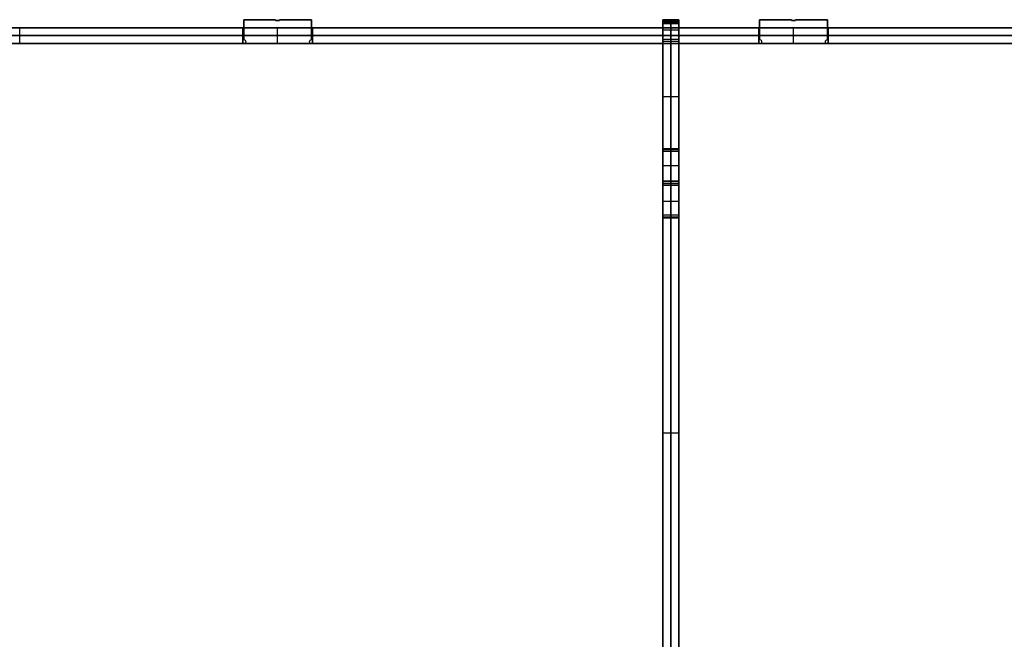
# Model space of a CAD drawing. Header units: millimetres. Extents: x -494 to 494, y -169 to 169.
# Tile 6 of 8: x 0 to 247, y 2 to 157. Entities that reach past the tile are written whole.
import ezdxf

# ---------------------------------------------------------------- set-up
doc = ezdxf.new("R2010")
doc.units = ezdxf.units.MM
doc.layers.add('Défaut', color=7, linetype='Continuous', true_color=0x000000)

msp = doc.modelspace()

# ---------------------------------------------------------------- linework, layer by layer
at = {"layer": 'Défaut'}
for p, q in [((56.14, 157, 465.5), (64.14, 157, 465.5)), ((56.14, 152, 465.5), (56.14, 157, 465.5)), ((56.14, 157, 16.5), (64.14, 157, 16.5)), ((56.14, 152, 16.5), (56.14, 157, 16.5)), ((60.14, 157, 463.5), (60.14, 157, 467.5)), ((60.14, 157, 14.5), (60.14, 157, 18.5)), ((64.14, 157, 465.5), (64.14, 156.8, 465.5)), ((64.14, 157, 16.5), (64.14, 156.8, 16.5)), ((64.14, 156.9, 463.5), (64.14, 156.9, 467.5)), ((64.14, 156.9, 14.5), (64.14, 156.9, 18.5)), ((64.14, 156.8, 465.5), (65.14, 156.8, 465.5)), ((64.14, 156.8, 16.5), (65.14, 156.8, 16.5)), ((64.64, 156.8, 463.5), (64.64, 156.8, 467.5)), ((64.64, 156.8, 14.5), (64.64, 156.8, 18.5)), ((65.14, 157, 465.5), (73.14, 157, 465.5)), ((65.14, 156.8, 465.5), (65.14, 157, 465.5)), ((65.14, 157, 16.5), (73.14, 157, 16.5)), ((65.14, 156.8, 16.5), (65.14, 157, 16.5)), ((65.14, 156.9, 463.5), (65.14, 156.9, 467.5)), ((65.14, 156.9, 14.5), (65.14, 156.9, 18.5)), ((69.14, 157, 463.5), (69.14, 157, 467.5)), ((69.14, 157, 14.5), (69.14, 157, 18.5)), ((73.14, 157, 465.5), (73.14, 152, 465.5)), ((73.14, 157, 16.5), (73.14, 152, 16.5)), ((161.17, 157, 174), (165.17, 157, 174)), ((161.17, 157, 183), (165.17, 157, 183)), ((161.17, 157, 299), (165.17, 157, 299)), ((161.17, 157, 308), (165.17, 157, 308)), ((161.17, 156.75, 303), (165.17, 156.75, 303)), ((161.17, 156.75, 304), (165.17, 156.75, 304)), ((161.17, 156.5, 178), (165.17, 156.5, 178)), ((161.17, 156.5, 179), (165.17, 156.5, 179)), ((161.17, 156.5, 303.5), (165.17, 156.5, 303.5)), ((161.17, 156.01, 178.5), (165.17, 156.01, 178.5)), ((163.17, 157, 170), (163.17, 152, 170)), ((163.17, 157, 178), (163.17, 157, 170)), ((163.17, 156.01, 178), (163.17, 157, 178)), ((163.17, 157, 179), (163.17, 156.01, 179)), ((163.17, 157, 187), (163.17, 157, 179)), ((163.17, 152, 187), (163.17, 157, 187)), ((163.17, 157, 295), (163.17, 152, 295)), ((163.17, 157, 303), (163.17, 157, 295)), ((163.17, 156.5, 303), (163.17, 157, 303)), ((163.17, 157, 304), (163.17, 156.5, 304)), ((163.17, 157, 312), (163.17, 157, 304)), ((163.17, 152, 312), (163.17, 157, 312)), ((163.17, 156.5, 303), (163.17, 156.5, 304)), ((163.17, 156.01, 178), (163.17, 156.01, 179)), ((185.43, 157, 465.5), (193.43, 157, 465.5)), ((185.43, 152, 465.5), (185.43, 157, 465.5)), ((185.43, 157, 16.5), (193.43, 157, 16.5)), ((185.43, 152, 16.5), (185.43, 157, 16.5)), ((189.43, 157, 463.5), (189.43, 157, 467.5)), ((189.43, 157, 14.5), (189.43, 157, 18.5)), ((193.43, 157, 465.5), (193.43, 156.8, 465.5)), ((193.43, 157, 16.5), (193.43, 156.8, 16.5)), ((193.43, 156.9, 463.5), (193.43, 156.9, 467.5)), ((193.43, 156.9, 14.5), (193.43, 156.9, 18.5)), ((193.43, 156.8, 465.5), (194.43, 156.8, 465.5)), ((193.43, 156.8, 16.5), (194.43, 156.8, 16.5)), ((193.93, 156.8, 463.5), (193.93, 156.8, 467.5)), ((193.93, 156.8, 14.5), (193.93, 156.8, 18.5)), ((194.43, 157, 465.5), (202.43, 157, 465.5)), ((194.43, 156.8, 465.5), (194.43, 157, 465.5)), ((194.43, 157, 16.5), (202.43, 157, 16.5)), ((194.43, 156.8, 16.5), (194.43, 157, 16.5)), ((194.43, 156.9, 463.5), (194.43, 156.9, 467.5)), ((194.43, 156.9, 14.5), (194.43, 156.9, 18.5)), ((198.43, 157, 463.5), (198.43, 157, 467.5)), ((198.43, 157, 14.5), (198.43, 157, 18.5)), ((202.43, 157, 465.5), (202.43, 152, 465.5)), ((202.43, 157, 16.5), (202.43, 152, 16.5)), ((-487.5, 155, 241), (487.5, 155, 241)), ((487.5, 153, 481.5), (-487.5, 153, 481.5)), ((-487.5, 153, 0.5), (487.5, 153, 0.5)), ((0, 151, 481.5), (0, 155, 481.5)), ((0, 151, 0.5), (0, 155, 0.5)), ((55.94, 151, 16.5), (55.94, 155, 16.5)), ((55.94, 151, 465.5), (55.94, 155, 465.5)), ((55.94, 153, 14.5), (73.34, 153, 14.5)), ((55.94, 153, 18.5), (55.94, 153, 14.5)), ((73.34, 153, 18.5), (55.94, 153, 18.5)), ((73.34, 153, 467.5), (55.94, 153, 467.5)), ((55.94, 153, 463.5), (73.34, 153, 463.5)), ((55.94, 153, 467.5), (55.94, 153, 463.5)), ((56.14, 154.5, 463.5), (56.14, 154.5, 467.5)), ((56.14, 154.5, 14.5), (56.14, 154.5, 18.5)), ((64.64, 151, 14.5), (64.64, 155, 14.5)), ((64.64, 151, 18.5), (64.64, 155, 18.5)), ((64.64, 151, 467.5), (64.64, 155, 467.5)), ((64.64, 151, 463.5), (64.64, 155, 463.5)), ((73.14, 154.5, 463.5), (73.14, 154.5, 467.5)), ((73.14, 154.5, 14.5), (73.14, 154.5, 18.5)), ((73.34, 151, 16.5), (73.34, 155, 16.5)), ((73.34, 151, 465.5), (73.34, 155, 465.5)), ((73.34, 153, 14.5), (73.34, 153, 18.5)), ((73.34, 153, 463.5), (73.34, 153, 467.5)), ((161.17, 151, 303.5), (161.17, 155, 303.5)), ((161.17, 151, 178.5), (161.17, 155, 178.5)), ((161.17, 154.5, 170), (165.17, 154.5, 170)), ((161.17, 154.5, 187), (165.17, 154.5, 187)), ((161.17, 154.5, 295), (165.17, 154.5, 295)), ((161.17, 154.5, 312), (165.17, 154.5, 312)), ((161.17, 153, 312.2), (165.17, 153, 312.2)), ((161.17, 153, 294.8), (161.17, 153, 312.2)), ((165.17, 153, 294.8), (161.17, 153, 294.8)), ((161.17, 153, 187.2), (165.17, 153, 187.2)), ((161.17, 153, 169.8), (161.17, 153, 187.2)), ((165.17, 153, 169.8), (161.17, 153, 169.8)), ((163.17, 151, 312.2), (163.17, 155, 312.2)), ((163.17, 151, 294.8), (163.17, 155, 294.8)), ((163.17, 151, 187.2), (163.17, 155, 187.2)), ((163.17, 151, 169.8), (163.17, 155, 169.8)), ((165.17, 151, 303.5), (165.17, 155, 303.5)), ((165.17, 151, 178.5), (165.17, 155, 178.5)), ((165.17, 153, 312.2), (165.17, 153, 294.8)), ((165.17, 153, 187.2), (165.17, 153, 169.8)), ((185.22, 151, 465.5), (185.22, 155, 465.5)), ((185.22, 151, 16.5), (185.22, 155, 16.5)), ((202.62, 153, 467.5), (185.22, 153, 467.5)), ((185.22, 153, 463.5), (202.62, 153, 463.5)), ((185.22, 153, 467.5), (185.22, 153, 463.5)), ((185.22, 153, 14.5), (202.62, 153, 14.5)), ((185.22, 153, 18.5), (185.22, 153, 14.5)), ((202.62, 153, 18.5), (185.22, 153, 18.5)), ((185.43, 154.5, 463.5), (185.43, 154.5, 467.5)), ((185.43, 154.5, 14.5), (185.43, 154.5, 18.5)), ((193.93, 151, 467.5), (193.93, 155, 467.5)), ((193.93, 151, 463.5), (193.93, 155, 463.5)), ((193.93, 151, 14.5), (193.93, 155, 14.5)), ((193.93, 151, 18.5), (193.93, 155, 18.5)), ((202.43, 154.5, 463.5), (202.43, 154.5, 467.5)), ((202.43, 154.5, 14.5), (202.43, 154.5, 18.5)), ((202.62, 151, 465.5), (202.62, 155, 465.5)), ((202.62, 151, 16.5), (202.62, 155, 16.5)), ((202.62, 153, 463.5), (202.62, 153, 467.5)), ((202.62, 153, 14.5), (202.62, 153, 18.5)), ((-487.5, 151, 241), (487.5, 151, 241)), ((-56.14, 151, 465.5), (56.14, 151, 465.5)), ((-56.14, 151, 16.5), (56.14, 151, 16.5)), ((56.64, 151.5, 467.5), (56.64, 151.5, 463.5)), ((56.64, 151.5, 18.5), (56.64, 151.5, 14.5)), ((72.64, 151.5, 467.5), (72.64, 151.5, 463.5)), ((72.64, 151.5, 18.5), (72.64, 151.5, 14.5)), ((73.14, 151, 465.5), (185.43, 151, 465.5)), ((73.14, 151, 16.5), (185.43, 151, 16.5)), ((129.28, 151, 463.5), (129.28, 151, 467.5)), ((129.28, 151, 14.5), (129.28, 151, 18.5)), ((165.17, 151.5, 170.5), (161.17, 151.5, 170.5)), ((165.17, 151.5, 186.5), (161.17, 151.5, 186.5)), ((165.17, 151.5, 295.5), (161.17, 151.5, 295.5)), ((165.17, 151.5, 311.5), (161.17, 151.5, 311.5)), ((161.17, 151, 94.25), (165.17, 151, 94.25)), ((161.17, 151, 241), (165.17, 151, 241)), ((161.17, 151, 387.75), (165.17, 151, 387.75)), ((161.17, -149.5, 241.02), (161.17, 151, 241.02)), ((163.17, 151, 170), (163.17, 151, 18.5)), ((163.17, 151, 295), (163.17, 151, 187)), ((163.17, 151, 463.5), (163.17, 151, 312)), ((163.17, 124.5, 463.5), (163.17, 151, 463.5)), ((163.17, 151, 18.5), (163.17, 124.5, 18.5)), ((165.17, -149.5, 241.02), (165.17, 151, 241.02)), ((185.93, 151.5, 467.5), (185.93, 151.5, 463.5)), ((185.93, 151.5, 18.5), (185.93, 151.5, 14.5)), ((201.93, 151.5, 467.5), (201.93, 151.5, 463.5)), ((201.93, 151.5, 18.5), (201.93, 151.5, 14.5)), ((202.43, 151, 465.5), (314.71, 151, 465.5)), ((202.43, 151, 16.5), (314.71, 151, 16.5)), ((161.17, 137.75, 463.5), (165.17, 137.75, 463.5)), ((161.17, 137.75, 18.5), (165.17, 137.75, 18.5)), ((161.17, 124.7, 465.5), (165.17, 124.7, 465.5)), ((161.17, 107.3, 465.5), (161.17, 124.7, 465.5)), ((161.17, 124.7, 16.5), (165.17, 124.7, 16.5)), ((161.17, 107.3, 16.5), (161.17, 124.7, 16.5)), ((161.17, 124.5, 467), (165.17, 124.5, 467)), ((161.17, 124.5, 15), (165.17, 124.5, 15)), ((165.17, 124, 18), (161.17, 124, 18)), ((165.17, 124, 464), (161.17, 124, 464)), ((163.17, 124.7, 463.5), (163.17, 124.7, 467.5)), ((163.17, 124.7, 14.5), (163.17, 124.7, 18.5)), ((163.17, 124.5, 469.5), (163.17, 124.5, 464.5)), ((163.17, 116.5, 469.5), (163.17, 124.5, 469.5)), ((163.17, 124.5, 12.5), (163.17, 116.5, 12.5)), ((163.17, 124.5, 17.5), (163.17, 124.5, 12.5)), ((165.17, 124.7, 465.5), (165.17, 107.3, 465.5)), ((165.17, 124.7, 16.5), (165.17, 107.3, 16.5)), ((161.17, 120.5, 469.5), (165.17, 120.5, 469.5)), ((161.17, 120.5, 12.5), (165.17, 120.5, 12.5)), ((165.17, 116.5, 469.4), (161.17, 116.5, 469.4)), ((161.17, 116.5, 12.6), (165.17, 116.5, 12.6)), ((161.17, 116, 463.5), (161.17, 116, 467.5)), ((161.17, 116, 469.3), (165.17, 116, 469.3)), ((161.17, 116, 12.7), (165.17, 116, 12.7)), ((161.17, 116, 14.5), (161.17, 116, 18.5)), ((163.17, 116.5, 469.3), (163.17, 116.5, 469.5)), ((163.17, 115.5, 469.3), (163.17, 116.5, 469.3)), ((163.17, 116.5, 12.7), (163.17, 115.5, 12.7)), ((163.17, 116.5, 12.5), (163.17, 116.5, 12.7)), ((165.17, 116, 463.5), (165.17, 116, 467.5)), ((165.17, 116, 14.5), (165.17, 116, 18.5)), ((161.17, 115.5, 469.4), (165.17, 115.5, 469.4)), ((161.17, 115.5, 12.6), (165.17, 115.5, 12.6)), ((163.17, 115.5, 469.3), (163.17, 115.5, 469.5)), ((163.17, 107.5, 469.5), (163.17, 115.5, 469.5)), ((163.17, 115.5, 12.5), (163.17, 107.5, 12.5)), ((163.17, 115.5, 12.5), (163.17, 115.5, 12.7)), ((161.17, 111.5, 469.5), (165.17, 111.5, 469.5)), ((161.17, 111.5, 12.5), (165.17, 111.5, 12.5)), ((165.17, 108, 464), (161.17, 108, 464)), ((165.17, 108, 18), (161.17, 108, 18)), ((161.17, 107.5, 467), (165.17, 107.5, 467)), ((161.17, 107.5, 15), (165.17, 107.5, 15)), ((165.17, 107.3, 465.5), (161.17, 107.3, 465.5)), ((165.17, 107.3, 16.5), (161.17, 107.3, 16.5)), ((163.17, 107.5, 464.5), (163.17, 107.5, 469.5)), ((163.17, -0.5, 463.5), (163.17, 107.5, 463.5)), ((163.17, 107.5, 18.5), (163.17, -0.5, 18.5)), ((163.17, 107.5, 12.5), (163.17, 107.5, 17.5)), ((163.17, 107.3, 463.5), (163.17, 107.3, 467.5)), ((163.17, 107.3, 14.5), (163.17, 107.3, 18.5)), ((161.17, 53.5, 463.5), (165.17, 53.5, 463.5)), ((161.17, 53.5, 18.5), (165.17, 53.5, 18.5)), ((161.17, 3.75, 18.5), (161.17, 3.75, 463.5)), ((165.17, 3.75, 18.5), (165.17, 3.75, 463.5))]:
    msp.add_line(p, q, dxfattribs=at)
at = {"layer": 'Défaut', "extrusion": (0, 0, -1)}
for centre, start, end in [((-56.14, 151.5, -463.5), 90, 270), ((-56.14, 151.5, -467.5), 90, 270), ((-56.14, 151.5, -465.5), 90, 270), ((-56.14, 151.5, -14.5), 90, 270), ((-56.14, 151.5, -18.5), 90, 270), ((-56.14, 151.5, -16.5), 90, 270), ((-73.14, 151.5, -463.5), 270, 90), ((-73.14, 151.5, -467.5), 270, 90), ((-73.14, 151.5, -465.5), 270, 90), ((-73.14, 151.5, -14.5), 270, 90), ((-73.14, 151.5, -18.5), 270, 90), ((-73.14, 151.5, -16.5), 270, 90), ((-185.43, 151.5, -463.5), 90, 270), ((-185.43, 151.5, -467.5), 90, 270), ((-185.43, 151.5, -465.5), 90, 270), ((-185.43, 151.5, -14.5), 90, 270), ((-185.43, 151.5, -18.5), 90, 270), ((-185.43, 151.5, -16.5), 90, 270), ((-202.43, 151.5, -463.5), 270, 90), ((-202.43, 151.5, -467.5), 270, 90), ((-202.43, 151.5, -465.5), 270, 90), ((-202.43, 151.5, -14.5), 270, 90), ((-202.43, 151.5, -18.5), 270, 90), ((-202.43, 151.5, -16.5), 270, 90)]:
    msp.add_arc(centre, 0.5, start, end, dxfattribs=at)
at = {"layer": 'Défaut', "extrusion": (1, 0, 0)}
for centre, start, end in [((151.5, 170, 161.17), 0, 180), ((151.5, 187, 161.17), 180, 0), ((151.5, 295, 161.17), 0, 180), ((151.5, 312, 161.17), 180, 0), ((124.5, 18, 161.17), 90, 270), ((124.5, 464, 161.17), 90, 270), ((107.5, 464, 161.17), 270, 90), ((107.5, 18, 161.17), 270, 90)]:
    msp.add_arc(centre, 0.5, start, end, dxfattribs=at)
at = {"layer": 'Défaut', "extrusion": (-1, 0, 0)}
for centre, start, end in [((-151.5, 170, -163.17), 0, 180), ((-151.5, 187, -163.17), 180, 0), ((-151.5, 295, -163.17), 0, 180), ((-151.5, 312, -163.17), 180, 0), ((-151.5, 170, -165.17), 0, 180), ((-151.5, 187, -165.17), 180, 0), ((-151.5, 295, -165.17), 0, 180), ((-151.5, 312, -165.17), 180, 0), ((-124.5, 18, -163.17), 270, 90), ((-124.5, 464, -163.17), 270, 90), ((-124.5, 18, -165.17), 270, 90), ((-124.5, 464, -165.17), 270, 90), ((-107.5, 464, -163.17), 90, 270), ((-107.5, 18, -163.17), 90, 270), ((-107.5, 464, -165.17), 90, 270), ((-107.5, 18, -165.17), 90, 270)]:
    msp.add_arc(centre, 0.5, start, end, dxfattribs=at)
at = {"layer": 'Défaut'}
for points in [[(64.14, 157, 467.5), (60.14, 157, 467.5), (56.14, 157, 467.5)], [(56.14, 157, 467.5), (56.14, 154.5, 467.5), (56.14, 152, 467.5)], [(56.14, 157, 463.5), (56.14, 154.5, 463.5), (56.14, 152, 463.5)], [(64.14, 157, 463.5), (60.14, 157, 463.5), (56.14, 157, 463.5)], [(56.14, 157, 467.5), (56.14, 157, 465.5), (56.14, 157, 463.5)], [(64.14, 157, 18.5), (60.14, 157, 18.5), (56.14, 157, 18.5)], [(56.14, 157, 18.5), (56.14, 154.5, 18.5), (56.14, 152, 18.5)], [(56.14, 157, 14.5), (56.14, 154.5, 14.5), (56.14, 152, 14.5)], [(64.14, 157, 14.5), (60.14, 157, 14.5), (56.14, 157, 14.5)], [(56.14, 157, 18.5), (56.14, 157, 16.5), (56.14, 157, 14.5)], [(64.14, 156.8, 467.5), (64.14, 156.9, 467.5), (64.14, 157, 467.5)], [(64.14, 156.8, 463.5), (64.14, 156.9, 463.5), (64.14, 157, 463.5)], [(64.14, 157, 467.5), (64.14, 157, 465.5), (64.14, 157, 463.5)], [(64.14, 156.8, 18.5), (64.14, 156.9, 18.5), (64.14, 157, 18.5)], [(64.14, 156.8, 14.5), (64.14, 156.9, 14.5), (64.14, 157, 14.5)], [(64.14, 157, 18.5), (64.14, 157, 16.5), (64.14, 157, 14.5)], [(65.14, 156.8, 467.5), (64.64, 156.8, 467.5), (64.14, 156.8, 467.5)], [(65.14, 156.8, 463.5), (64.64, 156.8, 463.5), (64.14, 156.8, 463.5)], [(64.14, 156.8, 467.5), (64.14, 156.8, 465.5), (64.14, 156.8, 463.5)], [(65.14, 156.8, 18.5), (64.64, 156.8, 18.5), (64.14, 156.8, 18.5)], [(65.14, 156.8, 14.5), (64.64, 156.8, 14.5), (64.14, 156.8, 14.5)], [(64.14, 156.8, 18.5), (64.14, 156.8, 16.5), (64.14, 156.8, 14.5)], [(73.14, 157, 467.5), (69.14, 157, 467.5), (65.14, 157, 467.5)], [(65.14, 157, 467.5), (65.14, 156.9, 467.5), (65.14, 156.8, 467.5)], [(65.14, 157, 463.5), (65.14, 156.9, 463.5), (65.14, 156.8, 463.5)], [(73.14, 157, 463.5), (69.14, 157, 463.5), (65.14, 157, 463.5)], [(65.14, 157, 467.5), (65.14, 157, 465.5), (65.14, 157, 463.5)], [(73.14, 157, 18.5), (69.14, 157, 18.5), (65.14, 157, 18.5)], [(65.14, 157, 18.5), (65.14, 156.9, 18.5), (65.14, 156.8, 18.5)], [(65.14, 157, 14.5), (65.14, 156.9, 14.5), (65.14, 156.8, 14.5)], [(73.14, 157, 14.5), (69.14, 157, 14.5), (65.14, 157, 14.5)], [(65.14, 157, 18.5), (65.14, 157, 16.5), (65.14, 157, 14.5)], [(65.14, 156.8, 467.5), (65.14, 156.8, 465.5), (65.14, 156.8, 463.5)], [(65.14, 156.8, 18.5), (65.14, 156.8, 16.5), (65.14, 156.8, 14.5)], [(73.14, 152, 467.5), (73.14, 154.5, 467.5), (73.14, 157, 467.5)], [(73.14, 152, 463.5), (73.14, 154.5, 463.5), (73.14, 157, 463.5)], [(73.14, 157, 467.5), (73.14, 157, 465.5), (73.14, 157, 463.5)], [(73.14, 152, 18.5), (73.14, 154.5, 18.5), (73.14, 157, 18.5)], [(73.14, 152, 14.5), (73.14, 154.5, 14.5), (73.14, 157, 14.5)], [(73.14, 157, 18.5), (73.14, 157, 16.5), (73.14, 157, 14.5)], [(161.17, 157, 170), (161.17, 154.5, 170), (161.17, 152, 170)], [(165.17, 157, 170), (163.17, 157, 170), (161.17, 157, 170)], [(161.17, 157, 178), (161.17, 157, 174), (161.17, 157, 170)], [(165.17, 157, 178), (163.17, 157, 178), (161.17, 157, 178)], [(161.17, 156.01, 178), (161.17, 156.5, 178), (161.17, 157, 178)], [(161.17, 157, 179), (161.17, 156.5, 179), (161.17, 156.01, 179)], [(165.17, 157, 179), (163.17, 157, 179), (161.17, 157, 179)], [(161.17, 157, 187), (161.17, 157, 183), (161.17, 157, 179)], [(165.17, 157, 187), (163.17, 157, 187), (161.17, 157, 187)], [(161.17, 152, 187), (161.17, 154.5, 187), (161.17, 157, 187)], [(161.17, 157, 295), (161.17, 154.5, 295), (161.17, 152, 295)], [(165.17, 157, 295), (163.17, 157, 295), (161.17, 157, 295)], [(161.17, 157, 303), (161.17, 157, 299), (161.17, 157, 295)], [(165.17, 157, 303), (163.17, 157, 303), (161.17, 157, 303)], [(161.17, 156.5, 303), (161.17, 156.75, 303), (161.17, 157, 303)], [(161.17, 157, 304), (161.17, 156.75, 304), (161.17, 156.5, 304)], [(165.17, 157, 304), (163.17, 157, 304), (161.17, 157, 304)], [(161.17, 157, 312), (161.17, 157, 308), (161.17, 157, 304)], [(165.17, 157, 312), (163.17, 157, 312), (161.17, 157, 312)], [(161.17, 152, 312), (161.17, 154.5, 312), (161.17, 157, 312)], [(165.17, 156.5, 303), (163.17, 156.5, 303), (161.17, 156.5, 303)], [(161.17, 156.5, 304), (161.17, 156.5, 303.5), (161.17, 156.5, 303)], [(165.17, 156.5, 304), (163.17, 156.5, 304), (161.17, 156.5, 304)], [(165.17, 156.01, 178), (163.17, 156.01, 178), (161.17, 156.01, 178)], [(161.17, 156.01, 179), (161.17, 156.01, 178.5), (161.17, 156.01, 178)], [(165.17, 156.01, 179), (163.17, 156.01, 179), (161.17, 156.01, 179)], [(165.17, 152, 170), (165.17, 154.5, 170), (165.17, 157, 170)], [(165.17, 157, 170), (165.17, 157, 174), (165.17, 157, 178)], [(165.17, 157, 178), (165.17, 156.5, 178), (165.17, 156.01, 178)], [(165.17, 156.01, 179), (165.17, 156.5, 179), (165.17, 157, 179)], [(165.17, 157, 179), (165.17, 157, 183), (165.17, 157, 187)], [(165.17, 157, 187), (165.17, 154.5, 187), (165.17, 152, 187)], [(165.17, 152, 295), (165.17, 154.5, 295), (165.17, 157, 295)], [(165.17, 157, 295), (165.17, 157, 299), (165.17, 157, 303)], [(165.17, 157, 303), (165.17, 156.75, 303), (165.17, 156.5, 303)], [(165.17, 156.5, 304), (165.17, 156.75, 304), (165.17, 157, 304)], [(165.17, 157, 304), (165.17, 157, 308), (165.17, 157, 312)], [(165.17, 157, 312), (165.17, 154.5, 312), (165.17, 152, 312)], [(165.17, 156.5, 303), (165.17, 156.5, 303.5), (165.17, 156.5, 304)], [(165.17, 156.01, 178), (165.17, 156.01, 178.5), (165.17, 156.01, 179)], [(193.43, 157, 467.5), (189.43, 157, 467.5), (185.43, 157, 467.5)], [(185.43, 157, 467.5), (185.43, 154.5, 467.5), (185.43, 152, 467.5)], [(185.43, 157, 463.5), (185.43, 154.5, 463.5), (185.43, 152, 463.5)], [(193.43, 157, 463.5), (189.43, 157, 463.5), (185.43, 157, 463.5)], [(185.43, 157, 467.5), (185.43, 157, 465.5), (185.43, 157, 463.5)], [(193.43, 157, 18.5), (189.43, 157, 18.5), (185.43, 157, 18.5)], [(185.43, 157, 18.5), (185.43, 154.5, 18.5), (185.43, 152, 18.5)], [(185.43, 157, 14.5), (185.43, 154.5, 14.5), (185.43, 152, 14.5)], [(193.43, 157, 14.5), (189.43, 157, 14.5), (185.43, 157, 14.5)], [(185.43, 157, 18.5), (185.43, 157, 16.5), (185.43, 157, 14.5)], [(193.43, 156.8, 467.5), (193.43, 156.9, 467.5), (193.43, 157, 467.5)], [(193.43, 156.8, 463.5), (193.43, 156.9, 463.5), (193.43, 157, 463.5)], [(193.43, 157, 467.5), (193.43, 157, 465.5), (193.43, 157, 463.5)], [(193.43, 156.8, 18.5), (193.43, 156.9, 18.5), (193.43, 157, 18.5)], [(193.43, 156.8, 14.5), (193.43, 156.9, 14.5), (193.43, 157, 14.5)], [(193.43, 157, 18.5), (193.43, 157, 16.5), (193.43, 157, 14.5)], [(194.43, 156.8, 467.5), (193.93, 156.8, 467.5), (193.43, 156.8, 467.5)], [(194.43, 156.8, 463.5), (193.93, 156.8, 463.5), (193.43, 156.8, 463.5)], [(193.43, 156.8, 467.5), (193.43, 156.8, 465.5), (193.43, 156.8, 463.5)], [(194.43, 156.8, 18.5), (193.93, 156.8, 18.5), (193.43, 156.8, 18.5)], [(194.43, 156.8, 14.5), (193.93, 156.8, 14.5), (193.43, 156.8, 14.5)], [(193.43, 156.8, 18.5), (193.43, 156.8, 16.5), (193.43, 156.8, 14.5)], [(202.43, 157, 467.5), (198.43, 157, 467.5), (194.43, 157, 467.5)], [(194.43, 157, 467.5), (194.43, 156.9, 467.5), (194.43, 156.8, 467.5)], [(194.43, 157, 463.5), (194.43, 156.9, 463.5), (194.43, 156.8, 463.5)], [(202.43, 157, 463.5), (198.43, 157, 463.5), (194.43, 157, 463.5)], [(194.43, 157, 467.5), (194.43, 157, 465.5), (194.43, 157, 463.5)], [(202.43, 157, 18.5), (198.43, 157, 18.5), (194.43, 157, 18.5)], [(194.43, 157, 18.5), (194.43, 156.9, 18.5), (194.43, 156.8, 18.5)], [(194.43, 157, 14.5), (194.43, 156.9, 14.5), (194.43, 156.8, 14.5)], [(202.43, 157, 14.5), (198.43, 157, 14.5), (194.43, 157, 14.5)], [(194.43, 157, 18.5), (194.43, 157, 16.5), (194.43, 157, 14.5)], [(194.43, 156.8, 467.5), (194.43, 156.8, 465.5), (194.43, 156.8, 463.5)], [(194.43, 156.8, 18.5), (194.43, 156.8, 16.5), (194.43, 156.8, 14.5)], [(202.43, 152, 467.5), (202.43, 154.5, 467.5), (202.43, 157, 467.5)], [(202.43, 152, 463.5), (202.43, 154.5, 463.5), (202.43, 157, 463.5)], [(202.43, 157, 467.5), (202.43, 157, 465.5), (202.43, 157, 463.5)], [(202.43, 152, 18.5), (202.43, 154.5, 18.5), (202.43, 157, 18.5)], [(202.43, 152, 14.5), (202.43, 154.5, 14.5), (202.43, 157, 14.5)], [(202.43, 157, 18.5), (202.43, 157, 16.5), (202.43, 157, 14.5)], [(-487.5, 155, 481.5), (0, 155, 481.5), (487.5, 155, 481.5)], [(487.5, 155, 0.5), (0, 155, 0.5), (-487.5, 155, 0.5)], [(55.94, 155, 14.5), (64.64, 155, 14.5), (73.34, 155, 14.5)], [(73.34, 155, 18.5), (64.64, 155, 18.5), (55.94, 155, 18.5)], [(55.94, 155, 18.5), (55.94, 155, 16.5), (55.94, 155, 14.5)], [(73.34, 155, 467.5), (64.64, 155, 467.5), (55.94, 155, 467.5)], [(55.94, 155, 467.5), (55.94, 155, 465.5), (55.94, 155, 463.5)], [(55.94, 155, 463.5), (64.64, 155, 463.5), (73.34, 155, 463.5)], [(55.94, 155, 14.5), (55.94, 153, 14.5), (55.94, 151, 14.5)], [(55.94, 155, 18.5), (55.94, 153, 18.5), (55.94, 151, 18.5)], [(55.94, 151, 467.5), (55.94, 153, 467.5), (55.94, 155, 467.5)], [(55.94, 155, 463.5), (55.94, 153, 463.5), (55.94, 151, 463.5)], [(73.34, 155, 14.5), (73.34, 155, 16.5), (73.34, 155, 18.5)], [(73.34, 155, 463.5), (73.34, 155, 465.5), (73.34, 155, 467.5)], [(73.34, 151, 18.5), (73.34, 153, 18.5), (73.34, 155, 18.5)], [(73.34, 155, 14.5), (73.34, 153, 14.5), (73.34, 151, 14.5)], [(73.34, 155, 467.5), (73.34, 153, 467.5), (73.34, 151, 467.5)], [(73.34, 155, 463.5), (73.34, 153, 463.5), (73.34, 151, 463.5)], [(165.17, 155, 187.2), (163.17, 155, 187.2), (161.17, 155, 187.2)], [(161.17, 155, 187.2), (161.17, 155, 178.5), (161.17, 155, 169.8)], [(161.17, 155, 169.8), (163.17, 155, 169.8), (165.17, 155, 169.8)], [(165.17, 155, 312.2), (163.17, 155, 312.2), (161.17, 155, 312.2)], [(161.17, 155, 312.2), (161.17, 155, 303.5), (161.17, 155, 294.8)], [(161.17, 155, 294.8), (163.17, 155, 294.8), (165.17, 155, 294.8)], [(161.17, 155, 312.2), (161.17, 153, 312.2), (161.17, 151, 312.2)], [(161.17, 155, 294.8), (161.17, 153, 294.8), (161.17, 151, 294.8)], [(161.17, 155, 187.2), (161.17, 153, 187.2), (161.17, 151, 187.2)], [(161.17, 155, 169.8), (161.17, 153, 169.8), (161.17, 151, 169.8)], [(165.17, 155, 169.8), (165.17, 155, 178.5), (165.17, 155, 187.2)], [(165.17, 155, 294.8), (165.17, 155, 303.5), (165.17, 155, 312.2)], [(165.17, 151, 294.8), (165.17, 153, 294.8), (165.17, 155, 294.8)], [(165.17, 155, 312.2), (165.17, 153, 312.2), (165.17, 151, 312.2)], [(165.17, 151, 169.8), (165.17, 153, 169.8), (165.17, 155, 169.8)], [(165.17, 155, 187.2), (165.17, 153, 187.2), (165.17, 151, 187.2)], [(202.62, 155, 467.5), (193.93, 155, 467.5), (185.22, 155, 467.5)], [(185.22, 155, 467.5), (185.22, 155, 465.5), (185.22, 155, 463.5)], [(185.22, 155, 463.5), (193.93, 155, 463.5), (202.62, 155, 463.5)], [(185.22, 155, 14.5), (193.93, 155, 14.5), (202.62, 155, 14.5)], [(202.62, 155, 18.5), (193.93, 155, 18.5), (185.22, 155, 18.5)], [(185.22, 155, 18.5), (185.22, 155, 16.5), (185.22, 155, 14.5)], [(185.22, 151, 467.5), (185.22, 153, 467.5), (185.22, 155, 467.5)], [(185.22, 155, 463.5), (185.22, 153, 463.5), (185.22, 151, 463.5)], [(185.22, 155, 14.5), (185.22, 153, 14.5), (185.22, 151, 14.5)], [(185.22, 155, 18.5), (185.22, 153, 18.5), (185.22, 151, 18.5)], [(202.62, 155, 463.5), (202.62, 155, 465.5), (202.62, 155, 467.5)], [(202.62, 155, 14.5), (202.62, 155, 16.5), (202.62, 155, 18.5)], [(202.62, 155, 467.5), (202.62, 153, 467.5), (202.62, 151, 467.5)], [(202.62, 155, 463.5), (202.62, 153, 463.5), (202.62, 151, 463.5)], [(202.62, 151, 18.5), (202.62, 153, 18.5), (202.62, 155, 18.5)], [(202.62, 155, 14.5), (202.62, 153, 14.5), (202.62, 151, 14.5)], [(487.5, 151, 0.5), (0, 151, 0.5), (-487.5, 151, 0.5)], [(-487.5, 151, 481.5), (0, 151, 481.5), (487.5, 151, 481.5)], [(56.14, 151, 467.5), (0, 151, 467.5), (-56.14, 151, 467.5)], [(56.14, 151, 463.5), (0, 151, 463.5), (-56.14, 151, 463.5)], [(56.14, 151, 18.5), (0, 151, 18.5), (-56.14, 151, 18.5)], [(56.14, 151, 14.5), (0, 151, 14.5), (-56.14, 151, 14.5)], [(55.94, 151, 14.5), (64.64, 151, 14.5), (73.34, 151, 14.5)], [(55.94, 151, 18.5), (55.94, 151, 16.5), (55.94, 151, 14.5)], [(73.34, 151, 18.5), (64.64, 151, 18.5), (55.94, 151, 18.5)], [(73.34, 151, 467.5), (64.64, 151, 467.5), (55.94, 151, 467.5)], [(55.94, 151, 463.5), (64.64, 151, 463.5), (73.34, 151, 463.5)], [(55.94, 151, 467.5), (55.94, 151, 465.5), (55.94, 151, 463.5)], [(56.14, 152, 467.5), (56.14, 152, 465.5), (56.14, 152, 463.5)], [(56.14, 152, 18.5), (56.14, 152, 16.5), (56.14, 152, 14.5)], [(56.14, 151, 467.5), (56.14, 151, 465.5), (56.14, 151, 463.5)], [(56.14, 151, 18.5), (56.14, 151, 16.5), (56.14, 151, 14.5)], [(73.14, 152, 467.5), (73.14, 152, 465.5), (73.14, 152, 463.5)], [(73.14, 152, 18.5), (73.14, 152, 16.5), (73.14, 152, 14.5)], [(185.43, 151, 467.5), (129.28, 151, 467.5), (73.14, 151, 467.5)], [(185.43, 151, 463.5), (129.28, 151, 463.5), (73.14, 151, 463.5)], [(73.14, 151, 467.5), (73.14, 151, 465.5), (73.14, 151, 463.5)], [(185.43, 151, 18.5), (129.28, 151, 18.5), (73.14, 151, 18.5)], [(185.43, 151, 14.5), (129.28, 151, 14.5), (73.14, 151, 14.5)], [(73.14, 151, 18.5), (73.14, 151, 16.5), (73.14, 151, 14.5)], [(73.34, 151, 14.5), (73.34, 151, 16.5), (73.34, 151, 18.5)], [(73.34, 151, 463.5), (73.34, 151, 465.5), (73.34, 151, 467.5)], [(165.17, 152, 170), (163.17, 152, 170), (161.17, 152, 170)], [(165.17, 152, 187), (163.17, 152, 187), (161.17, 152, 187)], [(165.17, 152, 295), (163.17, 152, 295), (161.17, 152, 295)], [(165.17, 152, 312), (163.17, 152, 312), (161.17, 152, 312)], [(161.17, 151, 170), (161.17, 151, 94.25), (161.17, 151, 18.5)], [(165.17, 151, 170), (163.17, 151, 170), (161.17, 151, 170)], [(161.17, 151, 18.5), (163.17, 151, 18.5), (165.17, 151, 18.5)], [(165.17, 151, 187), (163.17, 151, 187), (161.17, 151, 187)], [(161.17, 151, 295), (161.17, 151, 241), (161.17, 151, 187)], [(165.17, 151, 295), (163.17, 151, 295), (161.17, 151, 295)], [(165.17, 151, 312), (163.17, 151, 312), (161.17, 151, 312)], [(161.17, 151, 463.5), (161.17, 151, 387.75), (161.17, 151, 312)], [(165.17, 151, 463.5), (163.17, 151, 463.5), (161.17, 151, 463.5)], [(161.17, 124.5, 463.5), (161.17, 137.75, 463.5), (161.17, 151, 463.5)], [(161.17, 151, 18.5), (161.17, 137.75, 18.5), (161.17, 124.5, 18.5)], [(165.17, 151, 187.2), (163.17, 151, 187.2), (161.17, 151, 187.2)], [(161.17, 151, 169.8), (163.17, 151, 169.8), (165.17, 151, 169.8)], [(161.17, 151, 187.2), (161.17, 151, 178.5), (161.17, 151, 169.8)], [(165.17, 151, 312.2), (163.17, 151, 312.2), (161.17, 151, 312.2)], [(161.17, 151, 294.8), (163.17, 151, 294.8), (165.17, 151, 294.8)], [(161.17, 151, 312.2), (161.17, 151, 303.5), (161.17, 151, 294.8)], [(165.17, 151, 18.5), (165.17, 151, 94.25), (165.17, 151, 170)], [(165.17, 151, 187), (165.17, 151, 241), (165.17, 151, 295)], [(165.17, 151, 312), (165.17, 151, 387.75), (165.17, 151, 463.5)], [(165.17, 151, 463.5), (165.17, 137.75, 463.5), (165.17, 124.5, 463.5)], [(165.17, 124.5, 18.5), (165.17, 137.75, 18.5), (165.17, 151, 18.5)], [(165.17, 151, 169.8), (165.17, 151, 178.5), (165.17, 151, 187.2)], [(165.17, 151, 294.8), (165.17, 151, 303.5), (165.17, 151, 312.2)], [(185.22, 151, 14.5), (193.93, 151, 14.5), (202.62, 151, 14.5)], [(185.22, 151, 18.5), (185.22, 151, 16.5), (185.22, 151, 14.5)], [(202.62, 151, 18.5), (193.93, 151, 18.5), (185.22, 151, 18.5)], [(202.62, 151, 467.5), (193.93, 151, 467.5), (185.22, 151, 467.5)], [(185.22, 151, 463.5), (193.93, 151, 463.5), (202.62, 151, 463.5)], [(185.22, 151, 467.5), (185.22, 151, 465.5), (185.22, 151, 463.5)], [(185.43, 152, 467.5), (185.43, 152, 465.5), (185.43, 152, 463.5)], [(185.43, 152, 18.5), (185.43, 152, 16.5), (185.43, 152, 14.5)], [(185.43, 151, 467.5), (185.43, 151, 465.5), (185.43, 151, 463.5)], [(185.43, 151, 18.5), (185.43, 151, 16.5), (185.43, 151, 14.5)], [(202.43, 152, 467.5), (202.43, 152, 465.5), (202.43, 152, 463.5)], [(202.43, 152, 18.5), (202.43, 152, 16.5), (202.43, 152, 14.5)], [(314.71, 151, 467.5), (258.57, 151, 467.5), (202.43, 151, 467.5)], [(314.71, 151, 463.5), (258.57, 151, 463.5), (202.43, 151, 463.5)], [(202.43, 151, 467.5), (202.43, 151, 465.5), (202.43, 151, 463.5)], [(314.71, 151, 18.5), (258.57, 151, 18.5), (202.43, 151, 18.5)], [(314.71, 151, 14.5), (258.57, 151, 14.5), (202.43, 151, 14.5)], [(202.43, 151, 18.5), (202.43, 151, 16.5), (202.43, 151, 14.5)], [(202.62, 151, 14.5), (202.62, 151, 16.5), (202.62, 151, 18.5)], [(202.62, 151, 463.5), (202.62, 151, 465.5), (202.62, 151, 467.5)], [(161.17, 107.3, 467.5), (161.17, 116, 467.5), (161.17, 124.7, 467.5)], [(161.17, 124.7, 467.5), (163.17, 124.7, 467.5), (165.17, 124.7, 467.5)], [(161.17, 124.7, 463.5), (163.17, 124.7, 463.5), (165.17, 124.7, 463.5)], [(161.17, 107.3, 463.5), (161.17, 116, 463.5), (161.17, 124.7, 463.5)], [(161.17, 124.7, 467.5), (161.17, 124.7, 465.5), (161.17, 124.7, 463.5)], [(161.17, 107.3, 18.5), (161.17, 116, 18.5), (161.17, 124.7, 18.5)], [(161.17, 124.7, 18.5), (163.17, 124.7, 18.5), (165.17, 124.7, 18.5)], [(161.17, 124.7, 14.5), (163.17, 124.7, 14.5), (165.17, 124.7, 14.5)], [(161.17, 107.3, 14.5), (161.17, 116, 14.5), (161.17, 124.7, 14.5)], [(161.17, 124.7, 18.5), (161.17, 124.7, 16.5), (161.17, 124.7, 14.5)], [(161.17, 124.5, 17.5), (163.17, 124.5, 17.5), (165.17, 124.5, 17.5)], [(165.17, 124.5, 18.5), (163.17, 124.5, 18.5), (161.17, 124.5, 18.5)], [(161.17, 124.5, 463.5), (163.17, 124.5, 463.5), (165.17, 124.5, 463.5)], [(165.17, 124.5, 464.5), (163.17, 124.5, 464.5), (161.17, 124.5, 464.5)], [(161.17, 124.5, 469.5), (161.17, 124.5, 467), (161.17, 124.5, 464.5)], [(165.17, 124.5, 469.5), (163.17, 124.5, 469.5), (161.17, 124.5, 469.5)], [(161.17, 116.5, 469.5), (161.17, 120.5, 469.5), (161.17, 124.5, 469.5)], [(161.17, 124.5, 12.5), (161.17, 120.5, 12.5), (161.17, 116.5, 12.5)], [(165.17, 124.5, 12.5), (163.17, 124.5, 12.5), (161.17, 124.5, 12.5)], [(161.17, 124.5, 17.5), (161.17, 124.5, 15), (161.17, 124.5, 12.5)], [(165.17, 124.7, 467.5), (165.17, 116, 467.5), (165.17, 107.3, 467.5)], [(165.17, 124.7, 463.5), (165.17, 116, 463.5), (165.17, 107.3, 463.5)], [(165.17, 124.7, 463.5), (165.17, 124.7, 465.5), (165.17, 124.7, 467.5)], [(165.17, 124.7, 18.5), (165.17, 116, 18.5), (165.17, 107.3, 18.5)], [(165.17, 124.7, 14.5), (165.17, 116, 14.5), (165.17, 107.3, 14.5)], [(165.17, 124.7, 14.5), (165.17, 124.7, 16.5), (165.17, 124.7, 18.5)], [(165.17, 124.5, 464.5), (165.17, 124.5, 467), (165.17, 124.5, 469.5)], [(165.17, 124.5, 469.5), (165.17, 120.5, 469.5), (165.17, 116.5, 469.5)], [(165.17, 116.5, 12.5), (165.17, 120.5, 12.5), (165.17, 124.5, 12.5)], [(165.17, 124.5, 12.5), (165.17, 124.5, 15), (165.17, 124.5, 17.5)], [(165.17, 116.5, 469.5), (163.17, 116.5, 469.5), (161.17, 116.5, 469.5)], [(161.17, 116.5, 469.3), (161.17, 116.5, 469.4), (161.17, 116.5, 469.5)], [(165.17, 116.5, 469.3), (163.17, 116.5, 469.3), (161.17, 116.5, 469.3)], [(161.17, 115.5, 469.3), (161.17, 116, 469.3), (161.17, 116.5, 469.3)], [(161.17, 116.5, 12.7), (161.17, 116, 12.7), (161.17, 115.5, 12.7)], [(165.17, 116.5, 12.7), (163.17, 116.5, 12.7), (161.17, 116.5, 12.7)], [(161.17, 116.5, 12.5), (161.17, 116.5, 12.6), (161.17, 116.5, 12.7)], [(165.17, 116.5, 12.5), (163.17, 116.5, 12.5), (161.17, 116.5, 12.5)], [(165.17, 116.5, 469.5), (165.17, 116.5, 469.4), (165.17, 116.5, 469.3)], [(165.17, 116.5, 469.3), (165.17, 116, 469.3), (165.17, 115.5, 469.3)], [(165.17, 115.5, 12.7), (165.17, 116, 12.7), (165.17, 116.5, 12.7)], [(165.17, 116.5, 12.7), (165.17, 116.5, 12.6), (165.17, 116.5, 12.5)], [(165.17, 115.5, 469.3), (163.17, 115.5, 469.3), (161.17, 115.5, 469.3)], [(161.17, 115.5, 469.5), (161.17, 115.5, 469.4), (161.17, 115.5, 469.3)], [(165.17, 115.5, 469.5), (163.17, 115.5, 469.5), (161.17, 115.5, 469.5)], [(161.17, 107.5, 469.5), (161.17, 111.5, 469.5), (161.17, 115.5, 469.5)], [(161.17, 115.5, 12.5), (161.17, 111.5, 12.5), (161.17, 107.5, 12.5)], [(165.17, 115.5, 12.5), (163.17, 115.5, 12.5), (161.17, 115.5, 12.5)], [(161.17, 115.5, 12.7), (161.17, 115.5, 12.6), (161.17, 115.5, 12.5)], [(165.17, 115.5, 12.7), (163.17, 115.5, 12.7), (161.17, 115.5, 12.7)], [(165.17, 115.5, 469.3), (165.17, 115.5, 469.4), (165.17, 115.5, 469.5)], [(165.17, 115.5, 469.5), (165.17, 111.5, 469.5), (165.17, 107.5, 469.5)], [(165.17, 107.5, 12.5), (165.17, 111.5, 12.5), (165.17, 115.5, 12.5)], [(165.17, 115.5, 12.5), (165.17, 115.5, 12.6), (165.17, 115.5, 12.7)], [(165.17, 107.5, 469.5), (163.17, 107.5, 469.5), (161.17, 107.5, 469.5)], [(161.17, 107.5, 464.5), (161.17, 107.5, 467), (161.17, 107.5, 469.5)], [(165.17, 107.5, 464.5), (163.17, 107.5, 464.5), (161.17, 107.5, 464.5)], [(165.17, 107.5, 463.5), (163.17, 107.5, 463.5), (161.17, 107.5, 463.5)], [(161.17, -0.5, 463.5), (161.17, 53.5, 463.5), (161.17, 107.5, 463.5)], [(161.17, 107.5, 18.5), (161.17, 53.5, 18.5), (161.17, -0.5, 18.5)], [(165.17, 107.5, 18.5), (163.17, 107.5, 18.5), (161.17, 107.5, 18.5)], [(165.17, 107.5, 17.5), (163.17, 107.5, 17.5), (161.17, 107.5, 17.5)], [(161.17, 107.5, 12.5), (161.17, 107.5, 15), (161.17, 107.5, 17.5)], [(165.17, 107.5, 12.5), (163.17, 107.5, 12.5), (161.17, 107.5, 12.5)], [(165.17, 107.3, 467.5), (163.17, 107.3, 467.5), (161.17, 107.3, 467.5)], [(165.17, 107.3, 463.5), (163.17, 107.3, 463.5), (161.17, 107.3, 463.5)], [(161.17, 107.3, 467.5), (161.17, 107.3, 465.5), (161.17, 107.3, 463.5)], [(165.17, 107.3, 18.5), (163.17, 107.3, 18.5), (161.17, 107.3, 18.5)], [(165.17, 107.3, 14.5), (163.17, 107.3, 14.5), (161.17, 107.3, 14.5)], [(161.17, 107.3, 18.5), (161.17, 107.3, 16.5), (161.17, 107.3, 14.5)], [(165.17, 107.5, 469.5), (165.17, 107.5, 467), (165.17, 107.5, 464.5)], [(165.17, 107.5, 463.5), (165.17, 53.5, 463.5), (165.17, -0.5, 463.5)], [(165.17, -0.5, 18.5), (165.17, 53.5, 18.5), (165.17, 107.5, 18.5)], [(165.17, 107.5, 17.5), (165.17, 107.5, 15), (165.17, 107.5, 12.5)], [(165.17, 107.3, 467.5), (165.17, 107.3, 465.5), (165.17, 107.3, 463.5)], [(165.17, 107.3, 18.5), (165.17, 107.3, 16.5), (165.17, 107.3, 14.5)]]:
    msp.add_open_spline(points, degree=2, dxfattribs=at)

doc.saveas('drawing.dxf')
